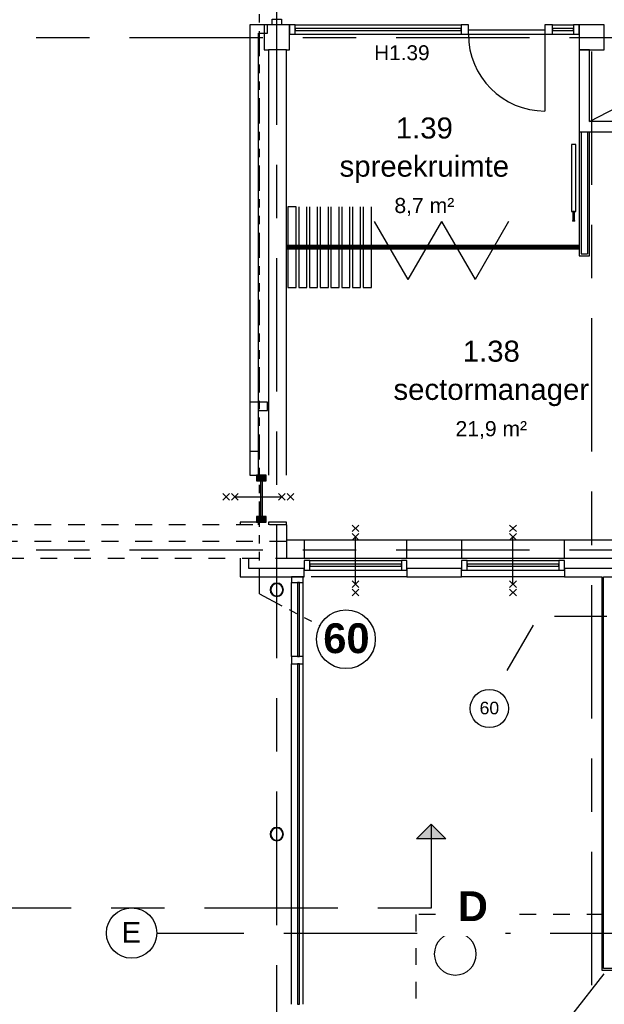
# Model space of a CAD drawing. Header units: millimetres. Extents: x -5940 to 121280, y -35718 to 26615.
# Tile 46 of 52: x 86938 to 93900, y -5408 to 6310. Entities that reach past the tile are written whole.
import ezdxf

# ---------------------------------------------------------------- set-up
doc = ezdxf.new("R2010")
doc.units = ezdxf.units.MM
doc.header["$LTSCALE"] = 100
for name, pattern in [('Center', [31.75, 6.35, -4.7625, 15.875, -4.7625]), ('dash-dash-dash', [8, 3, -1, 1, -1, 1, -1]), ('Hidden', [4, 2, -2]), ('IMPORT-B0701', [9.375, 6.25, -3.125]), ('IMPORT-B0701 _3_', [93.75, 62.5, -31.25])]:
    doc.linetypes.add(name, pattern=pattern)
for name, color, linetype in [('AL18----_BRANDSCHEIDING', 1, 'Continuous'), ('AL21----_BUITENWAND', 3, 'Continuous'), ('AL22----_BINNENWAND', 2, 'Continuous'), ('AL27----_DAKEN', 8, 'Continuous'), ('AL28----_CONSTRUCTIES', 4, 'Continuous'), ('AL31----_BUITENKOZIJN', 1, 'Continuous'), ('AL32----_BINNENKOZIJN', 1, 'Continuous'), ('AL32----_BINNENKOZIJN_MERKCODE', 1, 'Continuous'), ('AL33----_VLOEROPENINGEN', 2, 'Continuous'), ('AL5600--_VERWARMINGSELEMENT', 2, 'Continuous'), ('BL$7----_DOORSNEDE', 8, 'Continuous'), ('BL$7----_STRAMIEN', 8, 'Continuous'), ('BL$8----_NVO RUIMTE', 253, 'Hidden'), ('BL$8----_RUIMTEBENAMING', 2, 'Continuous'), ('BL$8----_RUIMTENUMMER', 2, 'Continuous')]:
    doc.layers.add(name, color=color, linetype=linetype)
doc.styles.add('Arial', font='arial.ttf', dxfattribs={"height": 150})
doc.styles.add('Arial_2', font='arial.ttf', dxfattribs={"height": 245.883234})
doc.styles.add('Arial_3', font='arial.ttf', dxfattribs={"height": 177.035928})
doc.styles.add('Arial_B', font='arialbd.ttf', dxfattribs={"height": 355.164671})
pattern_1 = [(45, (30770.86, -35715.4), (-391.539, 391.539), []), (45, (30909.3, -35715.4), (5e-14, 783.0783), []), (45, (30632.4, -35715.4), (5e-14, 783.0783), [])]
pattern_2 = [(44.297, (30770.86, -33825.94), (-372.325, 400.7953), []), (44.297, (30909.3, -33825.94), (19.2142, 782.8423), []), (44.297, (30632.4, -33825.94), (19.2142, 782.8423), [])]
pattern_3 = [(44.297, (30770.86, -33838.3), (-372.325, 400.7953), []), (44.297, (30909.3, -33838.3), (19.2142, 782.8423), []), (44.297, (30632.4, -33838.3), (19.2142, 782.8423), [])]
pattern_4 = [(44.297, (32514.86, -33825.94), (-372.325, 400.7953), []), (44.297, (32653.3, -33825.94), (19.2142, 782.8423), []), (44.297, (32376.4, -33825.94), (19.2142, 782.8423), [])]
pattern_5 = [(44.297, (32514.86, -33838.3), (-372.325, 400.7953), []), (44.297, (32653.3, -33838.3), (19.2142, 782.8423), []), (44.297, (32376.4, -33838.3), (19.2142, 782.8423), [])]

# ---------------------------------------------------------------- blocks, each defined once
blk = doc.blocks.new('System Panel - 31_CWP_glas_2-7850181-_--_101 1e verdieping')
at = {"linetype": 'ByBlock', "lineweight": -2}
blk.add_hatch(color=0, dxfattribs=at).paths.add_polyline_path([(213, 69), (-213, 69), (-213, 45), (213, 45)], flags=0)
at = {"color": 0, "linetype": 'ByBlock', "lineweight": -2}
for p, q in [((213, 69), (-213, 69)), ((-213, 69), (-213, 45)), ((-213, 45), (213, 45)), ((213, 45), (213, 69))]:
    blk.add_line(p, q, dxfattribs=at)
blk = doc.blocks.new('Rectangular Mullion - 31_CWM_067x114-7850182-_--_101 1e verdieping')
at = {"linetype": 'ByBlock', "lineweight": -2}
blk.add_hatch(color=0, dxfattribs=at).paths.add_polyline_path([(0, 0), (0, -114), (-67, -114), (-67, 0)], flags=0)
at = {"color": 0, "linetype": 'ByBlock', "lineweight": -2}
for p, q in [((-67, 0), (0, 0)), ((-67, -114), (-67, 0)), ((0, 0), (0, -114)), ((0, -114), (-67, -114))]:
    blk.add_line(p, q, dxfattribs=at)
blk = doc.blocks.new('Rectangular Mullion - 31_CWM_067x114-7850183-_--_101 1e verdieping')
at = {"linetype": 'ByBlock', "lineweight": -2}
blk.add_hatch(color=0, dxfattribs=at).paths.add_polyline_path([(-67, 0), (-67, -114), (0, -114), (0, 0)], flags=0)
at = {"color": 0, "linetype": 'ByBlock', "lineweight": -2}
for p, q in [((0, 0), (-67, 0)), ((-67, 0), (-67, -114)), ((0, -114), (0, 0)), ((-67, -114), (0, -114))]:
    blk.add_line(p, q, dxfattribs=at)
blk = doc.blocks.new('System Panel - 31_CWP_glas_2-7951753-_--_101 1e verdieping')
at = {"color": 0, "linetype": 'ByBlock', "lineweight": -2}
for p, q in [((545.5, -45), (-545.5, -45)), ((-545.5, -45), (-545.5, -69)), ((-545.5, -69), (545.5, -69)), ((545.5, -69), (545.5, -45))]:
    blk.add_line(p, q, dxfattribs=at)
blk = doc.blocks.new('Rectangular Mullion - 31_CWM_067x114-7951736-_--_101 1e verdieping')
at = {"color": 0, "linetype": 'ByBlock', "lineweight": -2}
for p, q in [((115780, 47126), (115780, 48217)), ((115894, 47126), (115894, 48217))]:
    blk.add_line(p, q, dxfattribs=at)
blk = doc.blocks.new('Rectangular Mullion - 31_CWM_067x114-7951754-_--_101 1e verdieping')
at = {"color": 0, "linetype": 'ByBlock', "lineweight": -2}
for p, q in [((-67, 114), (0, 114)), ((-67, 0), (-67, 114)), ((0, 0), (-67, 0)), ((0, 114), (0, 0))]:
    blk.add_line(p, q, dxfattribs=at)
blk = doc.blocks.new('Rectangular Mullion - 31_CWM_067x114-7951755-_--_101 1e verdieping')
at = {"color": 0, "linetype": 'ByBlock', "lineweight": -2}
for p, q in [((0, 114), (-67, 114)), ((-67, 114), (-67, 0)), ((-67, 0), (0, 0)), ((0, 0), (0, 114))]:
    blk.add_line(p, q, dxfattribs=at)
blk = doc.blocks.new('Rectangular Mullion - 31_CWM_067x139-9016159-_--_101 1e verdieping')
at = {"color": 0, "linetype": 'ByBlock', "lineweight": -2}
for p, q in [((0, 139), (-67, 139)), ((-67, 139), (-67, 0)), ((0, 0), (0, 139)), ((-67, 0), (0, 0))]:
    blk.add_line(p, q, dxfattribs=at)
blk = doc.blocks.new('System Panel - 31_CWP_glas_2-8524652-_--_101 1e verdieping')
at = {"color": 0, "linetype": 'ByBlock', "lineweight": -2}
for p, q in [((125.75, -45), (-125.75, -45)), ((-125.75, -45), (-125.75, -69)), ((-125.75, -69), (125.75, -69)), ((125.75, -69), (125.75, -45))]:
    blk.add_line(p, q, dxfattribs=at)
blk = doc.blocks.new('Rectangular Mullion - 32-67x114-9199253-_--_101 1e verdieping')
at = {"color": 0, "linetype": 'ByBlock', "lineweight": -2}
for p, q in [((96436, 37964), (96687, 37964)), ((96436, 37850), (96687, 37850))]:
    blk.add_line(p, q, dxfattribs=at)
blk = doc.blocks.new('Rectangular Mullion - 32-67x114-8524653-_--_101 1e verdieping')
at = {"color": 0, "linetype": 'ByBlock', "lineweight": -2}
for p, q in [((-67, 114), (0, 114)), ((-67, 0), (-67, 114)), ((0, 0), (-67, 0)), ((0, 114), (0, 0))]:
    blk.add_line(p, q, dxfattribs=at)
blk = doc.blocks.new('Rectangular Mullion - 32-67x114-8524654-_--_101 1e verdieping')
at = {"color": 0, "linetype": 'ByBlock', "lineweight": -2}
for p, q in [((0, 114), (-67, 114)), ((-67, 114), (-67, 0)), ((-67, 0), (0, 0)), ((0, 0), (0, 114))]:
    blk.add_line(p, q, dxfattribs=at)
blk = doc.blocks.new('31_DO_deur_0 - deur-9199255-_--_101 1e verdieping')
at = {"color": 0, "linetype": 'ByBlock', "lineweight": -2}
for p, q in [((-456, 1), (456, 1)), ((-456, -53), (-456, 1)), ((456, 1), (456, -53)), ((456, -53), (-456, -53))]:
    blk.add_line(p, q, dxfattribs=at)
blk = doc.blocks.new('Rectangular Mullion - 32-88x114-8524649-_--_101 1e verdieping')
at = {"color": 0, "linetype": 'ByBlock', "lineweight": -2}
for p, q in [((-44, 114), (44, 114)), ((-44, 0), (-44, 114)), ((44, 0), (-44, 0)), ((44, 114), (44, 53))]:
    blk.add_line(p, q, dxfattribs=at)
blk = doc.blocks.new('BI deur links - BI deur links-9199276-_--_101 1e verdieping')
at = {"color": 0, "linetype": 'ByBlock', "lineweight": -2}
blk.add_line((456, -27), (456, -939), dxfattribs=at)
blk.add_arc((456, -27), 912, 180, 270, dxfattribs=at)
blk = doc.blocks.new('System Panel - 31_CWP_glas_2-8524677-_--_101 1e verdieping')
at = {"color": 0, "linetype": 'ByBlock', "lineweight": -2}
for p, q in [((988.25, -45), (-988.25, -45)), ((-988.25, -45), (-988.25, -69)), ((-988.25, -69), (988.25, -69)), ((988.25, -69), (988.25, -45))]:
    blk.add_line(p, q, dxfattribs=at)
blk = doc.blocks.new('Rectangular Mullion - 32-67x114-9199254-_--_101 1e verdieping')
at = {"color": 0, "linetype": 'ByBlock', "lineweight": -2}
for p, q in [((93371, 37964), (95348, 37964)), ((93371, 37850), (95348, 37850))]:
    blk.add_line(p, q, dxfattribs=at)
blk = doc.blocks.new('Rectangular Mullion - 32-88x114-8524651-_--_101 1e verdieping')
at = {"color": 0, "linetype": 'ByBlock', "lineweight": -2}
for p, q in [((-44, 114), (44, 114)), ((-44, 53), (-44, 114)), ((44, 0), (-44, 0)), ((44, 114), (44, 0))]:
    blk.add_line(p, q, dxfattribs=at)
blk = doc.blocks.new('System Panel - 31_CWP_glas_2-9016169-_--_101 1e verdieping')
at = {"color": 0, "linetype": 'ByBlock', "lineweight": -2}
for p, q in [((441, -45), (-441, -45)), ((-441, -45), (-441, -69)), ((-441, -69), (441, -69)), ((441, -69), (441, -45))]:
    blk.add_line(p, q, dxfattribs=at)
blk = doc.blocks.new('Rectangular Mullion - 31_CWM_067x139-9016154-_--_101 1e verdieping')
at = {"color": 0, "linetype": 'ByBlock', "lineweight": -2}
for p, q in [((93425, 30446), (93425, 31327)), ((93564, 30446), (93564, 31327))]:
    blk.add_line(p, q, dxfattribs=at)
blk = doc.blocks.new('System Panel - 31_CWP_glas_2-9368314-_--_101 1e verdieping')
at = {"color": 0, "linetype": 'ByBlock', "lineweight": -2}
for p, q in [((2026, -45), (-2026, -45)), ((-2026, -45), (-2026, -69)), ((-2026, -69), (2026, -69)), ((2026, -69), (2026, -45))]:
    blk.add_line(p, q, dxfattribs=at)
blk = doc.blocks.new('Rectangular Mullion - 31_CWM_067x139-V82-_--_101 1e verdieping')
at = {"color": 0, "linetype": 'ByBlock', "lineweight": -2}
for p, q in [((93425, 26306), (93425, 30358)), ((93564, 26306), (93564, 30358))]:
    blk.add_line(p, q, dxfattribs=at)
blk = doc.blocks.new('Rectangular Mullion - 31_CWM_088x139-V36-_--_101 1e verdieping')
at = {"color": 0, "linetype": 'ByBlock', "lineweight": -2}
for p, q in [((-44, 139), (44, 139)), ((-44, 0), (-44, 139)), ((44, 139), (44, 0)), ((44, 0), (-44, 0))]:
    blk.add_line(p, q, dxfattribs=at)
blk = doc.blocks.new('M_Radiator_Panel_type_10_MEPcontent - Henrad_ 11_ Standard B_ 800-500-60_ 0103051108-9584260-_--_101 1e verdieping')
at = {"color": 0, "linetype": 'ByBlock', "lineweight": -2}
for p, q in [((-400, 85.65), (-401, 85.65)), ((-401, 64.35), (-401, 85.65)), ((-400, 85.65), (-401, 85.65)), ((-401, 85.65), (-401, 64.35)), ((-401, 64.35), (-401, 85.65)), ((-401, 64.35), (-400, 64.35)), ((-401, 64.35), (-400, 64.35)), ((400, 100), (-400, 100)), ((-400, 100), (-400, 50)), ((-400, 50), (400, 50)), ((400, 50), (400, 100))]:
    blk.add_line(p, q, dxfattribs=at)
blk = doc.blocks.new('M_Connection_Block_Double_Downwards_MEPcontent - Onbepaald Appendages_ Onderblok haaks onder_ 1_2__-15-15-15-9584489-_--_101 1e verdieping')
at = {"color": 0, "linetype": 'ByBlock', "lineweight": -2}
for p, q in [((-3, 11), (-52, 11)), ((-52, 0), (-52, 11)), ((36, 11), (3, 11)), ((52, 11), (36, 11)), ((36, 11), (36, 0)), ((36, 0), (36, -11)), ((63, 15), (52, 15)), ((52, 15), (52, 0)), ((52, 0), (52, -15)), ((63, 15), (63, 0)), ((63, 0), (63, -15)), ((-52, -11), (-52, 0)), ((-52, -11), (-1, -11)), ((1, -11), (36, -11)), ((36, -11), (52, -11)), ((52, -15), (63, -15))]:
    blk.add_line(p, q, dxfattribs=at)
for centre, radius, start, end in [((0, 0), 11, 360, 180), ((0, 0), 11, 180, 360), ((36, 0), 10.1, 66.8439, 90), ((36, 0), 10.1, 270, 293.1561)]:
    blk.add_arc(centre, radius, start, end, dxfattribs=at)
blk = doc.blocks.new('300_65_wdbdo60 - 300_65_wdbdo60-8416597-_--_101 1e verdieping')
at = {"color": 0, "linetype": 'ByBlock', "lineweight": -2}
for p, q in [((-343, -40), (-422, 40)), ((-343, 40), (-422, -40)), ((-241, -40), (-321, 40)), ((-241, 40), (-321, -40)), ((-281, 0), (281, 0)), ((241, -40), (321, 40)), ((241, 40), (321, -40)), ((343, -40), (422, 40)), ((343, 40), (422, -40))]:
    blk.add_line(p, q, dxfattribs=at)
blk = doc.blocks.new('300_65_wdbdo60 - 300_65_wdbdo60-9361525-_--_101 1e verdieping')
at = {"color": 0, "linetype": 'ByBlock', "lineweight": -2}
for p, q in [((-343, 40), (-422, -40)), ((-343, -40), (-422, 40)), ((-241, 40), (-321, -40)), ((-241, -40), (-321, 40)), ((241, 40), (321, -40)), ((241, -40), (321, 40)), ((343, 40), (422, -40)), ((343, -40), (422, 40)), ((-281, 0), (281, 0))]:
    blk.add_line(p, q, dxfattribs=at)
blk = doc.blocks.new('Grid - r_3_0mm-7309776-_--_101 1e verdieping')
at = {"color": 0, "linetype": 'ByBlock', "lineweight": -2}
blk.add_circle((0, 0), 3, dxfattribs=at)
blk = doc.blocks.new('Section - 3_5 mm Head-7466073-_--_101 1e verdieping')
at = {"linetype": 'ByBlock', "lineweight": -2}
blk.add_hatch(color=0, dxfattribs=at).paths.add_polyline_path([(-1.75, 8.25), (0, 10), (1.75, 8.25)], flags=0)
at = {"color": 0, "linetype": 'ByBlock', "lineweight": -2}
for p, q in [((0, 10), (-1.75, 8.25)), ((0, 10), (-1.75, 8.25)), ((0, 10), (1.75, 8.25)), ((0, 10), (0, 0)), ((1.75, 8.25), (0, 10)), ((-1.75, 8.25), (1.75, 8.25))]:
    blk.add_line(p, q, dxfattribs=at)
blk = doc.blocks.new('FP_110-_--_101 1e verdieping')
at = {"color": 0, "linetype": 'ByBlock', "lineweight": -2}
for p, q in [((68054, 45066), (69054, 45066)), ((68093, 45065), (68096, 45065)), ((68096, 45065), (68098, 45065)), ((68098, 45065), (68101, 45066)), ((68101, 45066), (68103, 45066)), ((68103, 45066), (68105, 45066)), ((68105, 45066), (68108, 45067)), ((68108, 45067), (68110, 45067)), ((68110, 45067), (68113, 45068)), ((68113, 45068), (68115, 45068)), ((68115, 45068), (68117, 45069)), ((68117, 45069), (68120, 45069)), ((68120, 45069), (68122, 45070)), ((68122, 45070), (68125, 45071)), ((68125, 45071), (68127, 45072)), ((68252, 45065), (68255, 45065)), ((68255, 45065), (68257, 45065)), ((68257, 45065), (68259, 45066)), ((68259, 45066), (68262, 45066)), ((68262, 45066), (68264, 45066)), ((68264, 45066), (68267, 45067)), ((68267, 45067), (68269, 45067)), ((68269, 45067), (68271, 45068)), ((68271, 45068), (68274, 45068)), ((68274, 45068), (68276, 45069)), ((68276, 45069), (68279, 45069)), ((68279, 45069), (68281, 45070)), ((68281, 45070), (68283, 45071)), ((68283, 45071), (68286, 45072)), ((68411, 45065), (68413, 45065)), ((68413, 45065), (68416, 45065)), ((68416, 45065), (68418, 45066)), ((68418, 45066), (68421, 45066)), ((68421, 45066), (68423, 45066)), ((68423, 45066), (68425, 45067)), ((68425, 45067), (68428, 45067)), ((68428, 45067), (68430, 45068)), ((68430, 45068), (68433, 45068)), ((68433, 45068), (68435, 45069)), ((68435, 45069), (68437, 45069)), ((68437, 45069), (68440, 45070)), ((68440, 45070), (68442, 45071)), ((68442, 45071), (68445, 45072)), ((68991, 45065), (68994, 45065)), ((68994, 45065), (68996, 45065)), ((68996, 45065), (68999, 45066)), ((68999, 45066), (69001, 45066)), ((69001, 45066), (69003, 45066)), ((69003, 45066), (69006, 45067)), ((69006, 45067), (69008, 45067)), ((69008, 45067), (69011, 45068)), ((69011, 45068), (69013, 45068)), ((69013, 45068), (69015, 45069)), ((69015, 45069), (69018, 45069)), ((69018, 45069), (69020, 45070)), ((69020, 45070), (69023, 45071)), ((69023, 45071), (69025, 45072))]:
    blk.add_line(p, q, dxfattribs=at)
blk = doc.blocks.new('FP_111-_--_101 1e verdieping')
at = {"color": 0, "linetype": 'ByBlock', "lineweight": -2}
for p, q in [((69054, 45111), (68054, 45111)), ((68369, 45106), (68372, 45107)), ((68372, 45107), (68374, 45108)), ((68374, 45108), (68376, 45108)), ((68376, 45108), (68379, 45109)), ((68379, 45109), (68381, 45110)), ((68381, 45110), (68384, 45110)), ((68384, 45110), (68386, 45111)), ((68386, 45111), (68388, 45111)), ((68388, 45111), (68391, 45111)), ((68391, 45111), (68393, 45112)), ((68393, 45112), (68396, 45112)), ((68396, 45112), (68398, 45112)), ((68398, 45112), (68400, 45112)), ((68400, 45112), (68403, 45112)), ((68528, 45106), (68530, 45107)), ((68530, 45107), (68533, 45108)), ((68533, 45108), (68535, 45108)), ((68535, 45108), (68538, 45109)), ((68538, 45109), (68540, 45110)), ((68540, 45110), (68542, 45110)), ((68542, 45110), (68545, 45111)), ((68545, 45111), (68547, 45111)), ((68547, 45111), (68550, 45111)), ((68550, 45111), (68552, 45112)), ((68552, 45112), (68554, 45112)), ((68554, 45112), (68557, 45112)), ((68557, 45112), (68559, 45112)), ((68559, 45112), (68561, 45112)), ((68687, 45106), (68689, 45107)), ((68689, 45107), (68691, 45108)), ((68691, 45108), (68694, 45108)), ((68694, 45108), (68696, 45109)), ((68696, 45109), (68699, 45110)), ((68699, 45110), (68701, 45110)), ((68701, 45110), (68703, 45111)), ((68703, 45111), (68706, 45111)), ((68706, 45111), (68708, 45111)), ((68708, 45111), (68711, 45112)), ((68711, 45112), (68713, 45112)), ((68713, 45112), (68715, 45112)), ((68715, 45112), (68718, 45112)), ((68718, 45112), (68720, 45112))]:
    blk.add_line(p, q, dxfattribs=at)
blk = doc.blocks.new('FP_112-_--_101 1e verdieping')
at = {"color": 0, "linetype": 'ByBlock', "lineweight": -2}
for p, q in [((69054, 45066), (70054, 45066)), ((69150, 45065), (69153, 45065)), ((69153, 45065), (69155, 45065)), ((69155, 45065), (69157, 45066)), ((69157, 45066), (69160, 45066)), ((69160, 45066), (69162, 45066)), ((69162, 45066), (69165, 45067)), ((69165, 45067), (69167, 45067)), ((69167, 45067), (69169, 45068)), ((69169, 45068), (69172, 45068)), ((69172, 45068), (69174, 45069)), ((69174, 45069), (69177, 45069)), ((69177, 45069), (69179, 45070)), ((69179, 45070), (69181, 45071)), ((69181, 45071), (69184, 45072)), ((69309, 45065), (69311, 45065)), ((69311, 45065), (69314, 45065)), ((69314, 45065), (69316, 45066)), ((69316, 45066), (69319, 45066)), ((69319, 45066), (69321, 45066)), ((69321, 45066), (69323, 45067)), ((69323, 45067), (69326, 45067)), ((69326, 45067), (69328, 45068)), ((69328, 45068), (69331, 45068)), ((69331, 45068), (69333, 45069)), ((69333, 45069), (69335, 45069)), ((69335, 45069), (69338, 45070)), ((69338, 45070), (69340, 45071)), ((69340, 45071), (69343, 45072)), ((69889, 45065), (69892, 45065)), ((69892, 45065), (69894, 45065)), ((69894, 45065), (69897, 45066)), ((69897, 45066), (69899, 45066)), ((69899, 45066), (69901, 45066)), ((69901, 45066), (69904, 45067)), ((69904, 45067), (69906, 45067)), ((69906, 45067), (69909, 45068)), ((69909, 45068), (69911, 45068)), ((69911, 45068), (69913, 45069)), ((69913, 45069), (69916, 45069)), ((69916, 45069), (69918, 45070)), ((69918, 45070), (69921, 45071)), ((69921, 45071), (69923, 45072)), ((70048, 45065), (70050, 45065)), ((70050, 45065), (70052, 45065)), ((70052, 45065), (70054, 45066))]:
    blk.add_line(p, q, dxfattribs=at)
blk = doc.blocks.new('FP_113-_--_101 1e verdieping')
at = {"color": 0, "linetype": 'ByBlock', "lineweight": -2}
for p, q in [((70054, 45111), (69054, 45111)), ((69267, 45106), (69270, 45107)), ((69270, 45107), (69272, 45108)), ((69272, 45108), (69274, 45108)), ((69274, 45108), (69277, 45109)), ((69277, 45109), (69279, 45110)), ((69279, 45110), (69282, 45110)), ((69282, 45110), (69284, 45111)), ((69284, 45111), (69286, 45111)), ((69286, 45111), (69289, 45111)), ((69289, 45111), (69291, 45112)), ((69291, 45112), (69294, 45112)), ((69294, 45112), (69296, 45112)), ((69296, 45112), (69298, 45112)), ((69298, 45112), (69301, 45112)), ((69426, 45106), (69428, 45107)), ((69428, 45107), (69431, 45108)), ((69431, 45108), (69433, 45108)), ((69433, 45108), (69436, 45109)), ((69436, 45109), (69438, 45110)), ((69438, 45110), (69440, 45110)), ((69440, 45110), (69443, 45111)), ((69443, 45111), (69445, 45111)), ((69445, 45111), (69448, 45111)), ((69448, 45111), (69450, 45112)), ((69450, 45112), (69452, 45112)), ((69452, 45112), (69455, 45112)), ((69455, 45112), (69457, 45112)), ((69457, 45112), (69460, 45112)), ((69585, 45106), (69587, 45107)), ((69587, 45107), (69589, 45108)), ((69589, 45108), (69592, 45108)), ((69592, 45108), (69594, 45109)), ((69594, 45109), (69597, 45110)), ((69597, 45110), (69599, 45110)), ((69599, 45110), (69601, 45111)), ((69601, 45111), (69604, 45111)), ((69604, 45111), (69606, 45111)), ((69606, 45111), (69609, 45112)), ((69609, 45112), (69611, 45112)), ((69611, 45112), (69613, 45112)), ((69613, 45112), (69616, 45112)), ((69616, 45112), (69618, 45112))]:
    blk.add_line(p, q, dxfattribs=at)
blk = doc.blocks.new('Rectangular Mullion - 32-67x114-V55-_--_101 1e verdieping')
at = {"color": 0, "linetype": 'ByBlock', "lineweight": -2}
for p, q in [((0, 114), (-67, 114)), ((-67, 114), (-67, 0)), ((-67, 0), (0, 0)), ((0, 0), (0, 114))]:
    blk.add_line(p, q, dxfattribs=at)

msp = doc.modelspace()

# ---------------------------------------------------------------- hatches: boundary and pattern name
at = {"layer": 'AL22----_BINNENWAND'}
h = msp.add_hatch(dxfattribs=at)
h.set_pattern_fill('FP_52', color=256, scale=0.872, style=0, pattern_type=2)
h.set_pattern_definition(pattern_3)
h.paths.add_polyline_path([(90986, 3609.1), (90986, 3616.1), (90114, 3616.1), (90114, 3609.1), (90400.8, 3609.1)], flags=0)
h = msp.add_hatch(dxfattribs=at)
h.set_pattern_fill('FP_50', color=256, scale=0.872, style=0, pattern_type=2)
h.set_pattern_definition(pattern_1)
h.paths.add_polyline_path([(90986, 3595), (90986, 3609.1), (90114, 3609.1), (90114, 3595), (90980.8, 3595)], flags=0)
h.paths.add_polyline_path([(90119.2, 3596.9), (90119.2, 3607.3), (90980.8, 3607.3), (90980.8, 3596.9), (90400.8, 3596.9)], flags=0)
h = msp.add_hatch(dxfattribs=at)
h.set_pattern_fill('FP_51', color=256, scale=0.872, style=0, pattern_type=2)
h.set_pattern_definition(pattern_2)
h.paths.add_polyline_path([(90986, 3588.1), (90986, 3595), (90114, 3595), (90114, 3588.1), (90400.8, 3588.1)], flags=0)
h = msp.add_hatch(dxfattribs=at)
h.set_pattern_fill('FP_52', color=256, scale=0.872, style=0, pattern_type=2)
h.set_pattern_definition(pattern_3)
h.paths.add_polyline_path([(91858, 3609.1), (91858, 3616.1), (90986, 3616.1), (90986, 3609.1)], flags=0)
h = msp.add_hatch(dxfattribs=at)
h.set_pattern_fill('FP_50', color=256, scale=0.872, style=0, pattern_type=2)
h.set_pattern_definition(pattern_1)
h.paths.add_polyline_path([(91852.8, 3595), (91858, 3595), (91858, 3609.1), (90986, 3609.1), (90986, 3595), (90991.2, 3595)], flags=0)
h.paths.add_polyline_path([(91852.8, 3596.9), (90991.2, 3596.9), (90991.2, 3607.3), (91852.8, 3607.3)], flags=0)
h = msp.add_hatch(dxfattribs=at)
h.set_pattern_fill('FP_51', color=256, scale=0.872, style=0, pattern_type=2)
h.set_pattern_definition(pattern_2)
h.paths.add_polyline_path([(91858, 3588.1), (91858, 3595), (90986, 3595), (90986, 3588.1)], flags=0)
h = msp.add_hatch(dxfattribs=at)
h.set_pattern_fill('FP_52', color=256, scale=0.872, style=0, pattern_type=2)
h.set_pattern_definition(pattern_5)
h.paths.add_polyline_path([(92730, 3609.1), (92730, 3616.1), (91858, 3616.1), (91858, 3609.1), (92144.8, 3609.1)], flags=0)
h = msp.add_hatch(dxfattribs=at)
h.set_pattern_fill('FP_50', color=256, scale=0.872, style=0, pattern_type=2)
h.set_pattern_definition([(45, (32514.86, -35715.4), (-391.539, 391.539), []), (45, (32653.3, -35715.4), (5e-14, 783.0783), []), (45, (32376.4, -35715.4), (5e-14, 783.0783), [])])
h.paths.add_polyline_path([(92730, 3595), (92730, 3609.1), (91858, 3609.1), (91858, 3595), (92724.8, 3595)], flags=0)
h.paths.add_polyline_path([(91863.2, 3596.9), (91863.2, 3607.3), (92724.8, 3607.3), (92724.8, 3596.9), (92144.8, 3596.9)], flags=0)
h = msp.add_hatch(dxfattribs=at)
h.set_pattern_fill('FP_51', color=256, scale=0.872, style=0, pattern_type=2)
h.set_pattern_definition(pattern_4)
h.paths.add_polyline_path([(92730, 3588.1), (92730, 3595), (91858, 3595), (91858, 3588.1), (92144.8, 3588.1)], flags=0)
h = msp.add_hatch(dxfattribs=at)
h.set_pattern_fill('FP_52', color=256, scale=0.872, style=0, pattern_type=2)
h.set_pattern_definition(pattern_5)
h.paths.add_polyline_path([(93602, 3609.1), (93602, 3616.1), (92730, 3616.1), (92730, 3609.1)], flags=0)
h = msp.add_hatch(dxfattribs=at)
h.set_pattern_fill('FP_51', color=256, scale=0.872, style=0, pattern_type=2)
h.set_pattern_definition(pattern_4)
h.paths.add_polyline_path([(93602, 3588.1), (93602, 3595), (92730, 3595), (92730, 3588.1)], flags=0)

# ---------------------------------------------------------------- linework, layer by layer
at = {"layer": 'AL18----_BRANDSCHEIDING', "linetype": 'dash-dash-dash'}
for q in [(89793, 9075), (90512.9, -901.4)]:
    msp.add_line((89793, -525), q, dxfattribs=at)
at = {"layer": 'AL18----_BRANDSCHEIDING', "linetype": 'IMPORT-B0701', "flags": 128}
for points in [[(97681, -791.2), (93113.2, -791.2), (92600.9, -1671.1)], [(93514, -5537), (94187.7, -4677.1), (96652, -4677.1), (96652, -3289.4), (94187.7, -3289.4), (94187.7, -4677.1)]]:
    msp.add_lwpolyline(points, dxfattribs=at)
at = {"layer": 'AL18----_BRANDSCHEIDING'}
for centre, radius in [((90823.1, -1063.5), 350), ((92531.2, -1887.7), 227.5)]:
    msp.add_circle(centre, radius, dxfattribs=at)
at = {"layer": 'AL21----_BUITENWAND'}
for p, q in [((90325, 114), (90114, 114)), ((91550, 114), (90325, 114)), ((90325, 114), (90325, -100)), ((92200, 114), (91550, 114)), ((91550, -100), (91550, 114)), ((93425, 114), (92200, 114)), ((92200, 114), (92200, -100)), ((94747, 114), (93425, 114)), ((93425, -100), (93425, 114)), ((90114, -100), (90325, -100)), ((90325, -100), (91550, -100)), ((91550, -100), (92200, -100)), ((92200, -100), (93425, -100)), ((93425, -100), (97766.5, -100)), ((93425, -100), (94747, -100)), ((90325, -220), (89665, -220)), ((90325, -320), (90325, -220)), ((92200, -220), (91550, -220)), ((91550, -220), (91550, -320)), ((92200, -320), (92200, -220)), ((97766.5, -220), (93425, -220)), ((93425, -220), (93425, -320)), ((89565, -320), (90325, -320)), ((91550, -320), (90410, -320)), ((91550, -320), (92200, -320)), ((93425, -320), (92200, -320)), ((93425, -320), (93869.8, -320)), ((93869.8, -320), (93869.8, -5000.2)), ((93889.8, -4980.2), (93889.8, -320)), ((93869.8, -5000.2), (108959.8, -5000.2)), ((108939.8, -4980.2), (93889.8, -4980.2))]:
    msp.add_line(p, q, dxfattribs=at)
at = {"layer": 'AL22----_BINNENWAND'}
for p, q in [((89890, 6250), (89680, 6250)), ((89680, 6250), (89680, 890)), ((89890, 6150), (89890, 6250)), ((89780, 6150), (89890, 6150)), ((89780, 890), (89780, 6150)), ((89900, 5950), (89900, 890)), ((90114, 5950), (89900, 5950)), ((90114, 890), (90114, 5950)), ((93725, 5950), (93600, 5950)), ((93600, 5950), (93600, 4975)), ((93725, 5100), (93725, 5950)), ((95712.5, 5100), (93725, 5100)), ((93600, 4975), (95837.5, 4975)), ((93600, 4975), (93600, 3500)), ((93625, 4975), (93625, 3525)), ((93700, 4975), (93700, 3525)), ((93725, 3500), (93725, 4975)), ((90230, 4082.5), (90133, 4082.5)), ((90133, 4082.5), (90133, 3122.5)), ((90230, 3122.5), (90230, 4082.5)), ((90261, 4082.5), (90261, 3122.5)), ((90358, 3122.5), (90358, 4082.5)), ((90389, 4082.5), (90389, 3122.5)), ((90486, 3122.5), (90486, 4082.5)), ((90517, 4082.5), (90517, 3122.5)), ((90614, 3122.5), (90614, 4082.5)), ((90645, 4082.5), (90645, 3122.5)), ((90742, 3122.5), (90742, 4082.5)), ((90773, 4082.5), (90773, 3122.5)), ((90870, 3122.5), (90870, 4082.5)), ((90901, 4082.5), (90901, 3122.5)), ((90998, 3122.5), (90998, 4082.5)), ((91029, 4082.5), (91029, 3122.5)), ((91126, 3122.5), (91126, 4082.5)), ((91160.8, 3909.1), (91560.8, 3216.3)), ((91960.8, 3909.1), (91560.8, 3216.3)), ((91960.8, 3909.1), (92360.8, 3216.3)), ((92760.8, 3909.1), (92360.8, 3216.3)), ((90986, 3616.1), (90114, 3616.1)), ((90986, 3609.1), (90114, 3609.1)), ((90986, 3609.1), (90114, 3609.1)), ((90986, 3595), (90114, 3595)), ((90986, 3595), (90114, 3595)), ((90986, 3588.1), (90114, 3588.1)), ((90119.2, 3596.9), (90119.2, 3607.3)), ((90980.8, 3607.3), (90119.2, 3607.3)), ((90119.2, 3596.9), (90980.8, 3596.9)), ((90980.8, 3607.3), (90980.8, 3596.9)), ((90986, 3621.7), (90986, 3616.1)), ((90986, 3616.1), (90986, 3621.7)), ((90986, 3616.1), (90986, 3609.1)), ((90986, 3609.1), (90986, 3616.1)), ((91858, 3616.1), (90986, 3616.1)), ((90986, 3609.1), (90986, 3595)), ((90986, 3595), (90986, 3609.1)), ((91858, 3609.1), (90986, 3609.1)), ((91858, 3609.1), (90986, 3609.1)), ((90986, 3595), (90986, 3588.1)), ((91858, 3595), (90986, 3595)), ((90986, 3588.1), (90986, 3595)), ((91858, 3595), (90986, 3595)), ((90986, 3582.5), (90986, 3588.1)), ((90986, 3588.1), (90986, 3582.5)), ((91858, 3588.1), (90986, 3588.1)), ((90991.2, 3596.9), (90991.2, 3607.3)), ((91852.8, 3607.3), (90991.2, 3607.3)), ((90991.2, 3596.9), (91852.8, 3596.9)), ((91852.8, 3607.3), (91852.8, 3596.9)), ((91858, 3621.7), (91858, 3616.1)), ((91858, 3616.1), (91858, 3621.7)), ((91858, 3616.1), (91858, 3609.1)), ((91858, 3609.1), (91858, 3616.1)), ((92730, 3616.1), (91858, 3616.1)), ((91858, 3609.1), (91858, 3595)), ((91858, 3595), (91858, 3609.1)), ((92730, 3609.1), (91858, 3609.1)), ((92730, 3609.1), (91858, 3609.1)), ((91858, 3595), (91858, 3588.1)), ((91858, 3588.1), (91858, 3595)), ((92730, 3595), (91858, 3595)), ((92730, 3595), (91858, 3595)), ((91858, 3582.5), (91858, 3588.1)), ((91858, 3588.1), (91858, 3582.5)), ((92730, 3588.1), (91858, 3588.1)), ((91863.2, 3596.9), (91863.2, 3607.3)), ((91863.2, 3596.9), (91863.2, 3607.3)), ((92724.8, 3607.3), (91863.2, 3607.3)), ((91863.2, 3596.9), (92724.8, 3596.9)), ((92724.8, 3607.3), (92724.8, 3596.9)), ((92730, 3616.1), (92730, 3621.7)), ((92730, 3609.1), (92730, 3616.1)), ((93602, 3616.1), (92730, 3616.1)), ((92730, 3609.1), (92730, 3595)), ((92730, 3595), (92730, 3609.1)), ((93602, 3609.1), (92730, 3609.1)), ((93602, 3609.1), (92730, 3609.1)), ((92730, 3595), (92730, 3588.1)), ((93602, 3595), (92730, 3595)), ((92730, 3588.1), (92730, 3595)), ((93602, 3595), (92730, 3595)), ((92730, 3582.5), (92730, 3588.1)), ((92730, 3588.1), (92730, 3582.5)), ((93602, 3588.1), (92730, 3588.1)), ((92735.2, 3596.9), (92735.2, 3607.3)), ((93596.8, 3607.3), (92735.2, 3607.3)), ((92735.2, 3596.9), (93596.8, 3596.9)), ((93596.8, 3607.3), (93596.8, 3596.9)), ((93602, 3621.7), (93602, 3616.1)), ((93602, 3616.1), (93602, 3621.7)), ((93602, 3616.1), (93602, 3609.1)), ((93602, 3609.1), (93602, 3616.1)), ((93602, 3609.1), (93602, 3595)), ((93602, 3595), (93602, 3609.1)), ((93602, 3595), (93602, 3588.1)), ((93602, 3588.1), (93602, 3595)), ((93602, 3582.5), (93602, 3588.1)), ((93602, 3588.1), (93602, 3582.5)), ((93625, 3525), (93700, 3525)), ((93600, 3500), (93725, 3500)), ((90133, 3122.5), (90230, 3122.5)), ((90261, 3122.5), (90358, 3122.5)), ((90389, 3122.5), (90486, 3122.5)), ((90517, 3122.5), (90614, 3122.5)), ((90645, 3122.5), (90742, 3122.5)), ((90773, 3122.5), (90870, 3122.5)), ((90901, 3122.5), (90998, 3122.5)), ((91029, 3122.5), (91126, 3122.5)), ((89890, 1757.5), (89680, 1757.5)), ((89780, 1657.5), (89890, 1657.5)), ((89890, 1657.5), (89890, 1757.5)), ((89680, 1174), (89780, 1174)), ((89680, 890), (89780, 890)), ((89780, 330), (89565, 330)), ((89565, 330), (89565, 300)), ((89780, 300), (89780, 330)), ((89900, 330), (89900, 300)), ((90114, 330), (89900, 330)), ((90114, 300), (90114, 330)), ((90325, 114), (90114, 114)), ((92200, 114), (91550, 114)), ((95712.5, 114), (93425, 114)), ((89565, -100), (89565, -320)), ((89665, -220), (89665, -100)), ((90114, -100), (90325, -100)), ((91550, -100), (92200, -100)), ((93889.8, -320), (97766.5, -320))]:
    msp.add_line(p, q, dxfattribs=at)
at = {"layer": 'AL27----_DAKEN', "linetype": 'Hidden'}
for p, q in [((93890, -4340), (91655, -4340)), ((91655, -4340), (91655, -20630))]:
    msp.add_line(p, q, dxfattribs=at)
at = {"layer": 'AL28----_CONSTRUCTIES'}
for p, q in [((90150, 6250), (89850, 6250)), ((89850, 6250), (89850, 5950)), ((90150, 5950), (90150, 6250)), ((93900, 6250), (93600, 6250)), ((93600, 6250), (93600, 5950)), ((93900, 5950), (93900, 6250)), ((89850, 5950), (89900, 5950)), ((90114, 5950), (90150, 5950)), ((93600, 5950), (93900, 5950))]:
    msp.add_line(p, q, dxfattribs=at)
at = {"layer": 'AL28----_CONSTRUCTIES', "linetype": 'Hidden'}
for p, q in [((90114, 300), (22386, 300)), ((90114, 300), (90114, 100)), ((90114, 100), (22386, 100)), ((22386, -100), (90114, -100))]:
    msp.add_line(p, q, dxfattribs=at)
at = {"layer": 'AL28----_CONSTRUCTIES', "linetype": 'ByBlock'}
msp.add_line((90114, 100), (90114, -100), dxfattribs=at)
at = {"layer": 'AL28----_CONSTRUCTIES'}
for centre, radius, start, end in [((90000, -474.8), 79.5, 0, 180), ((90000, -474.8), 73.2, 0, 180), ((90000, -474.8), 79.5, 180, 0), ((90000, -474.8), 73.2, 180, 0), ((90000, -3382.2), 79.5, 0, 180), ((90000, -3382.2), 79.5, 180, 0), ((90000, -3382.2), 73.2, 0, 180), ((90000, -3382.2), 73.2, 180, 0), ((92125, -4810), 250, 0, 180), ((92125, -4810), 250, 180, 0)]:
    msp.add_arc(centre, radius, start, end, dxfattribs=at)
at = {"layer": 'AL33----_VLOEROPENINGEN'}
msp.add_line((93725, 5100), (95712.5, 6125), dxfattribs=at)
at = {"layer": 'BL$7----_DOORSNEDE', "linetype": 'Center'}
msp.add_line((91837.3, -4264.6), (20470.3, -4264.6), dxfattribs=at)
at = {"layer": 'BL$7----_STRAMIEN', "linetype": 'Center'}
for p, q in [((90000, -11925.8), (90000, 25615.2)), ((93750, -25341.9), (93750, 25615.2)), ((-4940.3, 6100), (120279.6, 6100)), ((-4940.3, 0), (120279.6, 0)), ((88570.8, -4560), (88970.8, -4560)), ((88970.8, -4560), (120279.6, -4560))]:
    msp.add_line(p, q, dxfattribs=at)

# ---------------------------------------------------------------- block references
at = {"layer": 'AL22----_BINNENWAND', "xscale": 0.8720000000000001, "yscale": 0.8720000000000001, "zscale": 0.8720000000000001}
for name, p in [('FP_111-_--_101 1e verdieping', (30770.9, -35715.4)), ('FP_110-_--_101 1e verdieping', (30770.9, -35715.4)), ('FP_113-_--_101 1e verdieping', (30770.9, -35715.4)), ('FP_112-_--_101 1e verdieping', (30770.9, -35715.4)), ('FP_111-_--_101 1e verdieping', (32514.9, -35715.4)), ('FP_110-_--_101 1e verdieping', (32514.9, -35715.4)), ('FP_113-_--_101 1e verdieping', (32514.9, -35715.4)), ('FP_112-_--_101 1e verdieping', (32514.9, -35715.4))]:
    msp.add_blockref(name, p, dxfattribs=at)
at = {"layer": 'AL31----_BUITENKOZIJN'}
for name, p, rotation in [('Rectangular Mullion - 31_CWM_067x114-7850183-_--_101 1e verdieping', (89760, 890), 90.00000000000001), ('System Panel - 31_CWP_glas_2-7850181-_--_101 1e verdieping', (89760, 610), 270), ('300_65_wdbdo60 - 300_65_wdbdo60-9361525-_--_101 1e verdieping', (90937.5, -126.1), 89.99999999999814), ('300_65_wdbdo60 - 300_65_wdbdo60-9361525-_--_101 1e verdieping', (92812.5, -126.1), 89.99999999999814), ('Rectangular Mullion - 31_CWM_067x114-7951736-_--_101 1e verdieping', (43266.1, 115654.1), 270.0000000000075), ('System Panel - 31_CWP_glas_2-7951753-_--_101 1e verdieping', (90937.5, -240.1), 180), ('Rectangular Mullion - 31_CWM_067x114-7951736-_--_101 1e verdieping', (45141.1, 115654.1), 270.0000000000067), ('System Panel - 31_CWP_glas_2-7951753-_--_101 1e verdieping', (92812.5, -240.1), 180), ('Rectangular Mullion - 31_CWM_067x139-9016159-_--_101 1e verdieping', (90315, -320), 90), ('System Panel - 31_CWP_glas_2-9016169-_--_101 1e verdieping', (90315, -827.6), 270), ('System Panel - 31_CWP_glas_2-9368314-_--_101 1e verdieping', (90315, -3382.2), 270)]:
    msp.add_blockref(name, p, dxfattribs=dict(at, rotation=rotation))
for name, p in [('300_65_wdbdo60 - 300_65_wdbdo60-8416597-_--_101 1e verdieping', (89780, 630)), ('Rectangular Mullion - 31_CWM_067x114-7951755-_--_101 1e verdieping', (91550, -240.1)), ('Rectangular Mullion - 31_CWM_067x114-7951755-_--_101 1e verdieping', (93425, -240.1)), ('Rectangular Mullion - 31_CWM_067x139-9016154-_--_101 1e verdieping', (-3249.1, -31713.9)), ('Rectangular Mullion - 31_CWM_067x139-V82-_--_101 1e verdieping', (-3249.1, -31713.9))]:
    msp.add_blockref(name, p, dxfattribs=at)
at = {"layer": 'AL31----_BUITENKOZIJN', "extrusion": (0, 0, -1), "rotation": 270}
for name, p in [('Rectangular Mullion - 31_CWM_067x114-7850182-_--_101 1e verdieping', (-89760, 330)), ('Rectangular Mullion - 31_CWM_088x139-V36-_--_101 1e verdieping', (-90315, -1312.2))]:
    msp.add_blockref(name, p, dxfattribs=at)
at = {"layer": 'AL31----_BUITENKOZIJN', "extrusion": (0, 0, -1)}
for p in [(-90325, -240.1), (-92200, -240.1)]:
    msp.add_blockref('Rectangular Mullion - 31_CWM_067x114-7951754-_--_101 1e verdieping', p, dxfattribs=at)
at = {"layer": 'AL32----_BINNENKOZIJN', "xscale": -1, "rotation": 90.00000000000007}
msp.add_blockref('Rectangular Mullion - 32-67x114-V55-_--_101 1e verdieping', (90057, 6250), dxfattribs=at)
at = {"layer": 'AL32----_BINNENKOZIJN', "extrusion": (0, 0, -1)}
for name, p in [('Rectangular Mullion - 32-67x114-8524653-_--_101 1e verdieping', (-90150, 6136)), ('Rectangular Mullion - 32-88x114-8524651-_--_101 1e verdieping', (-92237.5, 6136)), ('Rectangular Mullion - 32-88x114-8524649-_--_101 1e verdieping', (-93237.5, 6136))]:
    msp.add_blockref(name, p, dxfattribs=at)
at = {"layer": 'AL32----_BINNENKOZIJN'}
for name, p in [('Rectangular Mullion - 32-67x114-9199254-_--_101 1e verdieping', (-3154.1, -31713.9)), ('Rectangular Mullion - 32-67x114-9199253-_--_101 1e verdieping', (-3154.1, -31713.9)), ('Rectangular Mullion - 32-67x114-8524654-_--_101 1e verdieping', (93600, 6136)), ('BI deur links - BI deur links-9199276-_--_101 1e verdieping', (92737.5, 6162))]:
    msp.add_blockref(name, p, dxfattribs=at)
at = {"layer": 'AL32----_BINNENKOZIJN', "rotation": 180}
for name, p in [('System Panel - 31_CWP_glas_2-8524677-_--_101 1e verdieping', (91205.2, 6136)), ('31_DO_deur_0 - deur-9199255-_--_101 1e verdieping', (92737.5, 6136)), ('System Panel - 31_CWP_glas_2-8524652-_--_101 1e verdieping', (93407.2, 6136))]:
    msp.add_blockref(name, p, dxfattribs=at)
at = {"layer": 'AL5600--_VERWARMINGSELEMENT'}
for name, p, rotation in [('M_Radiator_Panel_type_10_MEPcontent - Henrad_ 11_ Standard B_ 800-500-60_ 0103051108-9584260-_--_101 1e verdieping', (93610.2, 4426.3), 89.99999999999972), ('M_Connection_Block_Double_Downwards_MEPcontent - Onbepaald Appendages_ Onderblok haaks onder_ 1_2__-15-15-15-9584489-_--_101 1e verdieping', (93535.2, 3973.3), 269.9999999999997)]:
    msp.add_blockref(name, p, dxfattribs=dict(at, rotation=rotation))
at = {"layer": 'BL$7----_DOORSNEDE', "extrusion": (0, 0, -1), "xscale": 99.99999999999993, "yscale": 99.99999999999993, "zscale": 99.99999999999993}
msp.add_blockref('Section - 3_5 mm Head-7466073-_--_101 1e verdieping', (-91837.3, -4264.6), dxfattribs=at)
at = {"layer": 'BL$7----_STRAMIEN', "xscale": 99.99999999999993, "yscale": 99.99999999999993, "zscale": 99.99999999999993, "rotation": 269.9999999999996}
msp.add_blockref('Grid - r_3_0mm-7309776-_--_101 1e verdieping', (88270.8, -4560), dxfattribs=at)

# ---------------------------------------------------------------- texts
at = {"layer": 'AL18----_BRANDSCHEIDING', "insert": (90553.2, -873.7), "char_height": 355.16, "width": 638.369, "attachment_point": 1, "line_spacing_factor": 0.938532, "style": 'Arial_B'}
msp.add_mtext('60', dxfattribs=at)
at = {"layer": 'AL18----_BRANDSCHEIDING', "linetype": 'IMPORT-B0701 _3_', "insert": (92531.2, -1806.9), "char_height": 150, "width": 278.117, "attachment_point": 2, "line_spacing_factor": 0.938532, "style": 'Arial'}
msp.add_mtext('60', dxfattribs=at)
at = {"layer": 'AL32----_BINNENKOZIJN_MERKCODE', "insert": (91489.2, 6005.5), "char_height": 177.04, "width": 1129.636, "attachment_point": 2, "line_spacing_factor": 0.938532, "style": 'Arial_3'}
msp.add_mtext('H1.39', dxfattribs=at)
at = {"layer": 'BL$7----_STRAMIEN', "lineweight": 9, "insert": (88268.2, -4427.5), "char_height": 245.9, "width": 273, "attachment_point": 2, "line_spacing_factor": 0.938532, "style": 'Arial_2'}
msp.add_mtext('E', dxfattribs=at)
at = {"layer": 'BL$8----_NVO RUIMTE', "color": 1, "char_height": 180, "attachment_point": 2, "line_spacing_factor": 0.938532, "style": 'Arial_3'}
for s, insert, width in [('8,7 m²', (91756.7, 4189), 833.727), ('21,9 m²', (92554.1, 1532.5), 997.881)]:
    msp.add_mtext(s, dxfattribs=dict(at, insert=insert, width=width))
at = {"layer": 'BL$8----_RUIMTEBENAMING', "char_height": 250, "attachment_point": 2, "line_spacing_factor": 0.938532, "style": 'Arial_2'}
for s, insert, width in [('spreekruimte', (91756.7, 4691.5), 2361), ('sectormanager', (92554.1, 2035), 2727)]:
    msp.add_mtext(s, dxfattribs=dict(at, insert=insert, width=width))
at = {"layer": 'BL$8----_RUIMTENUMMER', "char_height": 250, "width": 798, "attachment_point": 2, "line_spacing_factor": 0.938532, "style": 'Arial_2'}
for s, insert in [('1.39', (91756.7, 5146.1)), ('1.38', (92554.1, 2489.7))]:
    msp.add_mtext(s, dxfattribs=dict(at, insert=insert))

# ---------------------------------------------------------------- next in the draw order: texts
at = {"layer": 'BL$7----_DOORSNEDE', "insert": (92334.6, -4063.3), "char_height": 355.165, "width": 415.78, "attachment_point": 2, "line_spacing_factor": 0.938532, "style": 'Arial_B', "bg_fill": 2}
msp.add_mtext('\\fArial|b1|i0|c0|p34|;D', dxfattribs=at)

doc.saveas('drawing.dxf')
